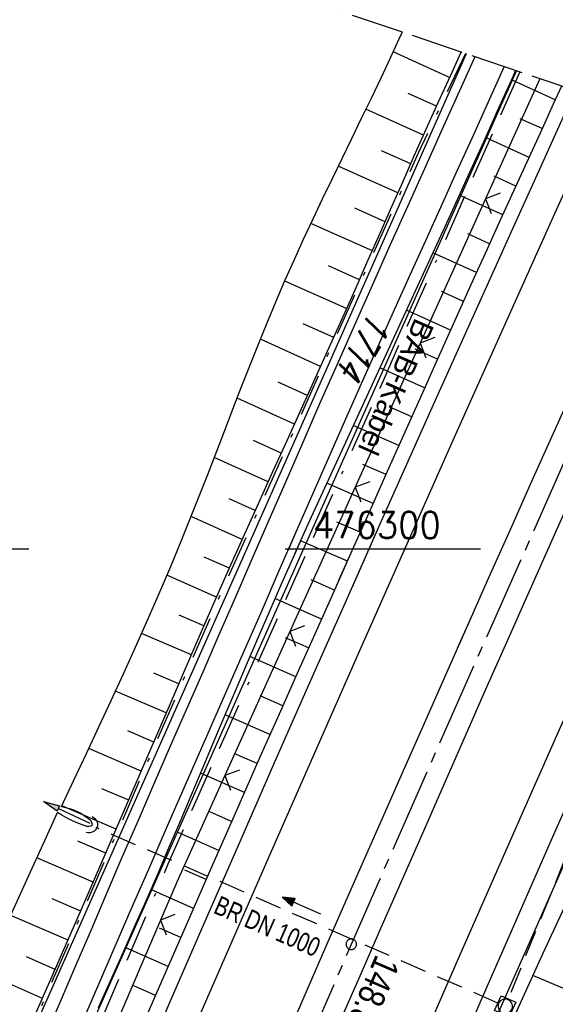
# Model space of a CAD drawing. Extents: x 511997 to 512565, y 475430 to 476399.
# Tile 30 of 32: x 512404 to 512455, y 476257 to 476350. Entities that reach past the tile are written whole.
import ezdxf
from ezdxf.enums import TextEntityAlignment as Align

# ---------------------------------------------------------------- set-up
doc = ezdxf.new("R2010")
doc.units = 0
doc.header["$LTSCALE"] = 10
doc.header["$MEASUREMENT"] = 0
for name, pattern in [('ACAD_ISO16W100', [73, 15, -6.5, 15, -6.5, 15, -7, 1, -7]), ('ACHSE', [5.5, 4, -0.5, 0.5, -0.5]), ('AUSGEZOGEN', [0]), ('LT00', [0]), ('LT08', [0.42, 0.2, -0.1, 0.02, -0.1]), ('LT14', [0.6, 0.5, -0.1]), ('STRICHLINIE2', [0.375, 0.25, -0.125])]:
    doc.linetypes.add(name, pattern=pattern)
doc.layers.get('0').update_dxf_attribs({"linetype": 'LT00'})
for name, color, linetype in [('-AX-020', 250, 'ACHSE'), ('-Halt-Pfeil', 4, 'LT00'), ('-Haltung', 182, 'STRICHLINIE2'), ('-Haltungsbeschriftung', 182, 'LT00'), ('-ST-20-1', 250, 'LT00'), ('BAB-KABEL', 220, 'ACAD_ISO16W100'), ('BAB-KABEL_TEXT', 221, 'Continuous'), ('DFK_AB_L', 21, 'LT00'), ('DFK_FLUR_NR', 250, 'LT00'), ('DFK_KATASTER', 250, 'LT00'), ('PFEIL', 140, 'AUSGEZOGEN'), ('STROM_UNTER', 80, 'LT08'), ('V88_AFBR_BAB', 250, 'LT00'), ('V88_BOESCH', 250, 'LT00'), ('V88_BOSCHUNG', 250, 'LT00'), ('V88_LD_MARK', 250, 'LT00'), ('V88_RASTER', 250, 'LT00'), ('V88_ZAUN', 40, 'LT00'), ('V89_AFBR_BAB', 250, 'LT00'), ('V89_BOESCH', 250, 'LT00'), ('V89_BOSCHUNG', 250, 'LT00'), ('V89_GRABEN', 250, 'LT00'), ('V89_KA_MULD', 182, 'LT00'), ('V89_LD_MARK', 250, 'LT00'), ('V89_RASTER', 250, 'LT00'), ('V89_UK_DURCH', 182, 'LT00'), ('V89_ZAUN', 40, 'LT00')]:
    doc.layers.add(name, color=color, linetype=linetype)
doc.layers.add('-BLATT_89-RAND', color=7, linetype='LT14', plot=False)
doc.styles.add('Beschrift', font='ARIAL.TTF')
doc.styles.add('Haltungsbeschriftung', font='ARIAL.TTF', dxfattribs={"width": 0.75})
doc.styles.get("Standard").update_dxf_attribs({"font": 'romans.shx'})

# ---------------------------------------------------------------- blocks, each defined once
blk = doc.blocks.new('SYMB0002')
at = {"color": 0, "linetype": 'ByBlock'}
for points in [[(-0.031395, 0.499013), (-0.093691, 0.491144), (-0.154509, 0.475528), (-0.21289, 0.452414), (-0.267913, 0.422164), (-0.318712, 0.385257), (-0.364484, 0.342274), (-0.404509, 0.293893), (-0.438154, 0.240877), (-0.464888, 0.184062), (-0.484292, 0.124345), (-0.496058, 0.062667), (-0.5, 0)], [(-0.5, 0), (-0.496058, -0.062667), (-0.484292, -0.124345), (-0.464888, -0.184062), (-0.438154, -0.240877), (-0.404509, -0.293893), (-0.364485, -0.342274), (-0.318712, -0.385257), (-0.267914, -0.422164), (-0.21289, -0.452414), (-0.154509, -0.475529), (-0.093691, -0.491144), (-0.031395, -0.499014), (0.031395, -0.499014)], [(0.5, 0), (0.496057, 0.062667), (0.484292, 0.124345), (0.464888, 0.184062), (0.438153, 0.240877), (0.404509, 0.293893), (0.364484, 0.342274), (0.318712, 0.385257), (0.267913, 0.422164), (0.21289, 0.452414), (0.154509, 0.475528), (0.093691, 0.491144), (0.031395, 0.499013), (-0.031395, 0.499013)], [(0.031395, -0.499014), (0.093691, -0.491144), (0.154509, -0.475529), (0.21289, -0.452414), (0.267914, -0.422164), (0.318712, -0.385257), (0.364485, -0.342274), (0.404509, -0.293893), (0.438154, -0.240877), (0.464889, -0.184062), (0.484292, -0.124345), (0.496058, -0.062667), (0.5, 0)]]:
    blk.add_lwpolyline(points, dxfattribs=at)
blk = doc.blocks.new('SYMB0024')
at = {"color": 0, "linetype": 'ByBlock'}
for p, q in [((-0.5, 0.5), (0, 0)), ((0, 0), (0.5, 0.5))]:
    blk.add_line(p, q, dxfattribs=at)
blk = doc.blocks.new('SYMB1210')
at = {"color": 0, "linetype": 'ByBlock'}
blk.add_line((0.018815, -0.179014), (0.055623, -0.17119), dxfattribs=at)
for points in [[(-0.2, -0.2), (-0.2, 0.2), (0.2, 0.2), (0.2, -0.2), (-0.2, -0.2)], [(0.018815, 0.179014), (-0.018815, 0.179014), (-0.055623, 0.17119), (-0.09, 0.155885), (-0.120444, 0.133766), (-0.145623, 0.105801), (-0.164438, 0.073213), (-0.176067, 0.037424), (-0.18, 0)], [(-0.18, 0), (-0.176067, -0.037424), (-0.164438, -0.073213), (-0.145623, -0.105801), (-0.120444, -0.133766), (-0.09, -0.155885), (-0.055623, -0.17119), (-0.018815, -0.179014), (0.018815, -0.179014)], [(0.18, 0), (0.176067, 0.037424), (0.164438, 0.073213), (0.145623, 0.105801), (0.120444, 0.133766), (0.09, 0.155885), (0.055623, 0.17119), (0.018815, 0.179014)], [(0.055623, -0.17119), (0.09, -0.155885), (0.120444, -0.133766), (0.145623, -0.105801), (0.164438, -0.073213), (0.176067, -0.037424), (0.18, 0)]]:
    blk.add_lwpolyline(points, dxfattribs=at)
blk = doc.blocks.new('SYMB1107')
at = {"color": 0, "linetype": 'ByBlock'}
for points in [[(-0.2, 0), (-0.196157, 0.039018), (-0.184776, 0.076537), (-0.166294, 0.111114), (-0.141421, 0.141421), (-0.111114, 0.166294), (-0.076537, 0.184776), (-0.039018, 0.196157), (0, 0.2)], [(0, 0.2), (0.039018, 0.196157), (0.076537, 0.184776), (0.111114, 0.166294), (0.141421, 0.141421), (0.166294, 0.111114), (0.184776, 0.076537), (0.196157, 0.039018), (0.2, 0)]]:
    blk.add_lwpolyline(points, dxfattribs=at)
blk = doc.blocks.new('Pfreil3')
at = {"layer": 'PFEIL'}
blk.add_hatch(color=256, dxfattribs=at).paths.add_polyline_path([(-1.549, 0.273), (-1.549, -0.273), (0, 0)])
for p, q in [((-1.549, 0), (-4.831, 0)), ((-1.549, -0.273), (-1.549, 0.273)), ((-1.549, 0.273), (0, 0)), ((0, 0), (-1.549, -0.273))]:
    blk.add_line(p, q, dxfattribs=at)
blk = doc.blocks.new('SYMB0070')
at = {"color": 0, "linetype": 'ByBlock'}
for p, q in [((-0.5, 0), (0.2, 0)), ((0.5, 0), (0.2, 0.1)), ((0.2, 0.1), (0.2, 0)), ((0.468, 0), (0.21, 0.086)), ((0.21, 0.086), (0.21, -0.086)), ((0.21, -0.086), (0.468, 0)), ((0.22, -0.072), (0.437, 0)), ((0.23, -0.058), (0.405, 0)), ((0.24, -0.045), (0.374, 0)), ((0.342, 0), (0.25, 0.031)), ((0.25, 0.031), (0.25, -0.031)), ((0.25, -0.031), (0.342, 0)), ((0.26, -0.017), (0.31, 0)), ((0.27, -0.003), (0.279, 0))]:
    blk.add_line(p, q, dxfattribs=at)
for points in [[(0.2, 0), (0.2, -0.1), (0.5, 0)], [(0.437, 0), (0.22, 0.072), (0.22, -0.072)], [(0.405, 0), (0.23, 0.058), (0.23, -0.058)], [(0.374, 0), (0.24, 0.045), (0.24, -0.045)], [(0.31, 0), (0.26, 0.017), (0.26, -0.017)], [(0.279, 0), (0.27, 0.003), (0.27, -0.003)]]:
    blk.add_lwpolyline(points, dxfattribs=at)

msp = doc.modelspace()

# ---------------------------------------------------------------- linework, layer by layer
at = {"layer": '-AX-020', "ltscale": 0.2, "flags": 128}
msp.add_lwpolyline([(512469.633, 476339.086), (512464.81, 476328.445), (512455.84, 476308.46), (512446.944, 476288.443), (512438.12, 476268.394), (512429.37, 476248.313), (512420.694, 476228.2), (512412.09, 476208.055), (512403.561, 476187.879), (512395.105, 476167.672), (512386.723, 476147.434), (512378.415, 476127.166), (512370.181, 476106.867), (512362.021, 476086.539), (512353.936, 476066.181), (512345.925, 476045.794), (512337.988, 476025.377), (512330.127, 476004.932), (512322.339, 475984.458), (512314.627, 475963.955), (512306.989, 475943.425), (512299.427, 475922.867), (512291.94, 475902.281), (512284.528, 475881.669), (512277.191, 475861.029), (512269.93, 475840.362), (512262.744, 475819.67), (512255.634, 475798.951), (512248.599, 475778.206), (512241.641, 475757.436), (512234.758, 475736.641), (512227.951, 475715.82), (512221.221, 475694.975), (512214.566, 475674.105), (512207.988, 475653.211), (512201.487, 475632.294), (512200.128, 475627.887), (512194.281, 475608.791), (512188.5, 475589.674), (512182.785, 475570.538), (512177.137, 475551.381), (512171.56, 475532.204), (512166.053, 475513.007), (512160.618, 475493.788), (512155.257, 475474.55), (512153.847, 475469.413)], dxfattribs=at)
at = {"layer": '-BLATT_89-RAND'}
msp.add_lwpolyline([(512293.557, 476398.611), (511997.317, 475522.331), (512269.201, 475430.416), (512565.441, 476306.697), (512293.557, 476398.611)], dxfattribs=at)
at = {"layer": '-Haltung'}
for p, q in [((512464.299, 476291.537), (512450.423, 476257.336)), ((512449.454, 476256.941), (512411.383, 476273.582))]:
    msp.add_line(p, q, dxfattribs=at)
at = {"layer": 'BAB-KABEL', "ltscale": 0.03, "flags": 128}
msp.add_lwpolyline([(512451.513, 476345.212), (512438.563, 476315.939), (512418.177, 476270.118), (512378.72, 476177.833), (512359.892, 476131.364), (512341.348, 476084.783), (512322.575, 476038.314), (512304.817, 475991.341), (512287.677, 475944.24), (512270.282, 475897.168), (512254.121, 475849.696), (512237.768, 475802.276), (512221.53, 475754.824), (512205.859, 475707.192), (512190.782, 475659.377), (512175.78, 475611.52), (512161.516, 475563.423), (512145.692, 475515.804), (512137.725, 475496.074), (512132.797, 475476.53)], dxfattribs=at)
at = {"layer": 'DFK_AB_L'}
msp.add_line((512408.855, 476250.195), (512451.206, 476345.315), dxfattribs=at)
at = {"layer": 'DFK_KATASTER'}
msp.add_line((512446.457, 476346.921), (512404.484, 476252.315), dxfattribs=at)
at = {"layer": 'STROM_UNTER', "ltscale": 2, "flags": 128}
msp.add_lwpolyline([(512446.369, 476346.951), (512441.892, 476337.518), (512422.539, 476294.305), (512409.881, 476265.147), (512403.866, 476251.367), (512398.739, 476239.701), (512387.194, 476212.416), (512377.329, 476188.659), (512363.534, 476155.453), (512355.322, 476135.553), (512344.463, 476108.791), (512339.243, 476095.976), (512321.539, 476050.791), (512313.701, 476028.7), (512300.89, 475996.826), (512277.431, 475933.712), (512263.448, 475896.168), (512257.639, 475879.287), (512247.911, 475851.33), (512241.343, 475831.491), (512239.156, 475825.047), (512227.449, 475790.801), (512213.665, 475750.663), (512199.436, 475707.54), (512188.929, 475674.396), (512180.505, 475646.828), (512162.536, 475589.792), (512151.757, 475558.716), (512137.695, 475518.747), (512131.717, 475500.22), (512126.236, 475478.748)], dxfattribs=at)
at = {"layer": 'V88_AFBR_BAB'}
for points in [[(512447.276, 476346.644), (512445.975, 476343.767), (512444.306, 476340.068), (512442.607, 476336.298), (512440.91, 476332.526), (512439.217, 476328.754), (512437.528, 476324.979), (512435.846, 476321.201), (512434.172, 476317.42), (512432.555, 476313.748), (512430.945, 476310.073), (512429.34, 476306.396), (512427.738, 476302.717), (512427.105, 476301.262)], [(512429.56, 476299.843), (512430.329, 476301.602), (512431.935, 476305.268), (512433.544, 476308.933), (512435.16, 476312.596), (512436.783, 476316.254), (512438.231, 476319.5), (512439.686, 476322.743), (512441.145, 476325.984), (512442.608, 476329.223), (512444.073, 476332.461), (512445.539, 476335.7), (512447.003, 476338.938), (512448.662, 476342.611), (512450.058, 476345.703)], [(512435.625, 476296.337), (512438.304, 476302.364), (512443.354, 476313.671), (512448.428, 476324.968), (512450.887, 476330.421), (512453.35, 476335.872), (512455.817, 476341.321), (512456.774, 476343.433)], [(512467.713, 476339.735), (512466.975, 476338.107), (512465.336, 476334.497), (512463.697, 476330.887), (512462.058, 476327.277), (512460.421, 476323.666), (512458.788, 476320.054), (512456.734, 476315.496), (512454.686, 476310.934), (512452.643, 476306.371), (512450.605, 476301.806), (512448.569, 476297.239), (512446.567, 476292.743), (512445.601, 476290.57)], [(512449.131, 476288.53), (512450.294, 476291.162), (512452.273, 476295.628), (512454.803, 476301.316), (512457.342, 476307), (512459.888, 476312.68), (512462.442, 476318.357), (512464.904, 476323.816), (512467.371, 476329.273), (512469.842, 476334.729), (512471.527, 476338.446)]]:
    msp.add_lwpolyline(points, dxfattribs=at)
at = {"layer": 'V88_BOESCH'}
for points in [[(512421.048, 476304.763), (512421.141, 476304.998), (512421.944, 476307.053), (512422.741, 476309.111), (512423.535, 476311.171), (512424.329, 476313.23), (512425.127, 476315.287), (512425.933, 476317.341), (512426.75, 476319.391), (512427.581, 476321.433), (512428.43, 476323.468), (512429.301, 476325.494), (512430.159, 476327.43), (512431.038, 476329.356), (512431.932, 476331.276), (512432.84, 476333.19), (512433.757, 476335.1), (512434.681, 476337.008), (512435.607, 476338.914), (512436.534, 476340.821), (512437.456, 476342.729), (512438.372, 476344.64), (512439.276, 476346.557), (512440.233, 476348.618), (512440.394, 476348.971)], [(512425.743, 476302.05), (512426.792, 476304.379), (512428.124, 476307.32), (512429.46, 476310.26), (512430.796, 476313.2), (512432.13, 476316.14), (512433.459, 476319.082), (512434.782, 476322.028), (512435.912, 476324.562), (512437.037, 476327.099), (512438.158, 476329.637), (512439.279, 476332.175), (512440.401, 476334.712), (512441.527, 476337.249), (512442.657, 476339.782), (512443.795, 476342.313), (512444.943, 476344.839), (512445.975, 476347.084)], [(512451.12, 476345.345), (512450.7, 476344.405), (512449.39, 476341.48), (512448.075, 476338.558), (512446.611, 476335.329), (512445.14, 476332.103), (512443.663, 476328.88), (512442.181, 476325.659), (512440.695, 476322.439), (512439.208, 476319.221), (512437.72, 476316.003), (512436.45, 476313.253), (512435.182, 476310.502), (512433.918, 476307.749), (512432.66, 476304.994), (512431.41, 476302.235), (512430.176, 476299.487)], [(512455.474, 476343.873), (512454.691, 476342.142), (512453.44, 476339.392), (512452.186, 476336.645), (512450.931, 476333.898), (512449.676, 476331.15), (512448.423, 476328.402), (512447.174, 476325.652), (512445.496, 476321.936), (512443.825, 476318.216), (512442.161, 476314.493), (512440.5, 476310.769), (512438.841, 476307.044), (512437.182, 476303.319), (512435.488, 476299.522), (512434.386, 476297.053)]]:
    msp.add_lwpolyline(points, dxfattribs=at)
at = {"layer": 'V88_BOSCHUNG'}
for p, q in [((512444.869, 476344.676), (512439.532, 476347.104)), ((512454.884, 476342.567), (512450.723, 476344.458)), ((512443.633, 476341.954), (512440.94, 476343.167)), ((512442.409, 476339.227), (512436.943, 476341.666)), ((512453.642, 476339.836), (512451.57, 476340.778)), ((512452.397, 476337.107), (512448.267, 476338.984)), ((512441.188, 476336.487), (512438.41, 476337.726)), ((512439.973, 476333.744), (512434.321, 476336.265)), ((512451.151, 476334.378), (512449.09, 476335.314)), ((512449.904, 476331.649), (512445.788, 476333.52)), ((512438.76, 476331), (512435.889, 476332.281)), ((512437.548, 476328.256), (512431.732, 476330.85)), ((512448.659, 476328.92), (512446.6, 476329.856)), ((512447.417, 476326.189), (512443.289, 476328.065)), ((512436.334, 476325.512), (512433.404, 476326.819)), ((512435.114, 476322.771), (512429.254, 476325.386)), ((512446.181, 476323.456), (512444.107, 476324.398)), ((512444.949, 476320.72), (512440.777, 476322.616)), ((512433.883, 476320.023), (512430.982, 476321.33)), ((512432.645, 476317.279), (512426.944, 476319.871)), ((512443.725, 476317.992), (512441.62, 476318.938)), ((512442.504, 476315.262), (512438.251, 476317.152)), ((512431.402, 476314.536), (512428.618, 476315.814)), ((512430.162, 476311.805), (512424.741, 476314.292)), ((512441.286, 476312.531), (512439.137, 476313.475)), ((512440.065, 476309.791), (512435.731, 476311.695)), ((512428.92, 476309.074), (512426.289, 476310.281)), ((512427.685, 476306.352), (512422.572, 476308.674)), ((512438.844, 476307.051), (512436.661, 476308.01)), ((512437.624, 476304.31), (512433.228, 476306.241)), ((512426.453, 476303.628), (512423.967, 476304.745)), ((512436.402, 476301.57), (512434.194, 476302.54)), ((512435.179, 476298.83), (512430.753, 476300.775))]:
    msp.add_line(p, q, dxfattribs=at)
at = {"layer": 'V88_LD_MARK'}
msp.add_lwpolyline([(512438.308, 476294.786), (512445.448, 476310.862), (512454.398, 476330.82), (512459.666, 476342.455)], dxfattribs=at)
at = {"layer": 'V88_RASTER'}
msp.add_line((512429.289, 476300), (512447.788, 476300), dxfattribs=at)
at = {"layer": 'V88_ZAUN'}
for p, q in [((512453.418, 476344.568), (512448.273, 476333.181)), ((512448.273, 476333.181), (512442.096, 476319.512)), ((512442.096, 476319.512), (512435.919, 476305.843)), ((512435.919, 476305.843), (512432.452, 476298.171))]:
    msp.add_line(p, q, dxfattribs=at)
at = {"layer": 'V89_AFBR_BAB'}
for points in [[(512447.276, 476346.644), (512445.975, 476343.767), (512444.306, 476340.068), (512442.607, 476336.298), (512440.91, 476332.526), (512439.217, 476328.754), (512437.528, 476324.979), (512435.846, 476321.201), (512434.172, 476317.42), (512432.555, 476313.748), (512430.945, 476310.073), (512429.34, 476306.396), (512427.738, 476302.717), (512426.137, 476299.038), (512424.535, 476295.36), (512423.002, 476291.844), (512421.467, 476288.328), (512419.932, 476284.813), (512418.399, 476281.297), (512416.869, 476277.78), (512415.342, 476274.261), (512413.821, 476270.74), (512412.35, 476267.321), (512410.883, 476263.9), (512409.417, 476260.479), (512407.951, 476257.057), (512406.481, 476253.638)], [(512409.257, 476253.271), (512411.027, 476257.364), (512412.798, 476261.457), (512414.572, 476265.548), (512416.35, 476269.637), (512418.141, 476273.744), (512419.935, 476277.85), (512421.731, 476281.954), (512423.528, 476286.058), (512425.326, 476290.162), (512427.122, 476294.267), (512428.726, 476297.934), (512430.329, 476301.602), (512431.935, 476305.268), (512433.544, 476308.933), (512435.16, 476312.595), (512436.783, 476316.254), (512438.231, 476319.5), (512439.686, 476322.743), (512441.145, 476325.984), (512442.608, 476329.223), (512444.073, 476332.461), (512445.539, 476335.7), (512447.004, 476338.938), (512448.662, 476342.611), (512450.058, 476345.703)], [(512415.148, 476249.61), (512418.422, 476257.163), (512421.71, 476264.717), (512425.009, 476272.267), (512428.32, 476279.811), (512431.636, 476287.334), (512434.965, 476294.851), (512438.304, 476302.364), (512443.354, 476313.671), (512448.428, 476324.968), (512450.887, 476330.421), (512453.35, 476335.872), (512455.817, 476341.321), (512456.774, 476343.433)], [(512467.713, 476339.735), (512466.975, 476338.107), (512465.336, 476334.497), (512463.697, 476330.887), (512462.058, 476327.277), (512460.421, 476323.666), (512458.788, 476320.054), (512456.734, 476315.496), (512454.686, 476310.934), (512452.644, 476306.371), (512450.605, 476301.806), (512448.569, 476297.239), (512446.567, 476292.743), (512444.568, 476288.245), (512442.572, 476283.746), (512440.581, 476279.245), (512438.595, 476274.741), (512436.075, 476269.004), (512433.565, 476263.263), (512431.062, 476257.518), (512428.566, 476251.771)], [(512434.383, 476254.949), (512436.387, 476259.533), (512438.395, 476264.116), (512440.405, 476268.697), (512442.417, 476273.278), (512444.383, 476277.751), (512446.35, 476282.222), (512448.32, 476286.693), (512450.294, 476291.161), (512452.273, 476295.628), (512454.803, 476301.316), (512457.342, 476307), (512459.888, 476312.68), (512462.442, 476318.357), (512464.904, 476323.816), (512467.371, 476329.273), (512469.842, 476334.729), (512471.527, 476338.446)], [(512482.386, 476334.775), (512480.775, 476331.223), (512478.801, 476326.866), (512476.829, 476322.507), (512474.861, 476318.148), (512472.897, 476313.786), (512470.284, 476307.963), (512467.678, 476302.137), (512465.08, 476296.308), (512462.488, 476290.476), (512459.968, 476284.79), (512457.453, 476279.102), (512454.945, 476273.411), (512452.444, 476267.717), (512450.483, 476263.239), (512448.525, 476258.759), (512446.57, 476254.278)]]:
    msp.add_lwpolyline(points, dxfattribs=at)
at = {"layer": 'V89_BOESCH'}
for points in [[(512408.08, 476275.573), (512409.267, 476278.087), (512410.451, 476280.601), (512411.63, 476283.119), (512412.8, 476285.639), (512413.96, 476288.164), (512415.106, 476290.696), (512416.235, 476293.234), (512417.346, 476295.78), (512418.435, 476298.335), (512419.5, 476300.901), (512420.327, 476302.947), (512421.141, 476304.998), (512421.944, 476307.053), (512422.741, 476309.111), (512423.535, 476311.171), (512424.329, 476313.23), (512425.127, 476315.287), (512425.933, 476317.341), (512426.75, 476319.391), (512427.581, 476321.433), (512428.43, 476323.468), (512429.301, 476325.494), (512430.159, 476327.43), (512431.038, 476329.356), (512431.932, 476331.276), (512432.84, 476333.19), (512433.757, 476335.1), (512434.681, 476337.008), (512435.607, 476338.914), (512436.534, 476340.821), (512437.456, 476342.729), (512438.372, 476344.64), (512439.277, 476346.557), (512440.233, 476348.618), (512440.394, 476348.971)], [(512405.141, 476254.816), (512406.732, 476258.414), (512408.317, 476262.016), (512409.894, 476265.621), (512411.321, 476268.907), (512412.742, 476272.195), (512414.159, 476275.485), (512415.574, 476278.777), (512416.989, 476282.068), (512418.407, 476285.358), (512419.83, 476288.646), (512421.259, 476291.931), (512422.698, 476295.212), (512424.148, 476298.488), (512425.466, 476301.435), (512426.792, 476304.379), (512428.124, 476307.32), (512429.46, 476310.26), (512430.796, 476313.2), (512432.13, 476316.14), (512433.46, 476319.082), (512434.782, 476322.028), (512435.912, 476324.562), (512437.037, 476327.099), (512438.158, 476329.637), (512439.279, 476332.175), (512440.401, 476334.712), (512441.527, 476337.249), (512442.657, 476339.782), (512443.795, 476342.313), (512444.943, 476344.839), (512445.975, 476347.084)], [(512451.12, 476345.345), (512450.7, 476344.405), (512449.39, 476341.48), (512448.075, 476338.558), (512446.611, 476335.329), (512445.14, 476332.103), (512443.663, 476328.88), (512442.181, 476325.659), (512440.695, 476322.439), (512439.208, 476319.221), (512437.72, 476316.003), (512436.45, 476313.253), (512435.182, 476310.502), (512433.918, 476307.749), (512432.66, 476304.994), (512431.41, 476302.235), (512430.169, 476299.472), (512428.939, 476296.705), (512427.723, 476293.931), (512426.652, 476291.459), (512425.591, 476288.984), (512424.537, 476286.505), (512423.487, 476284.024), (512422.441, 476281.541), (512421.395, 476279.059), (512420.347, 476276.577), (512419.295, 476274.097), (512418.237, 476271.62), (512417.171, 476269.146), (512416.065, 476266.61), (512414.951, 476264.077), (512413.83, 476261.548), (512412.704, 476259.02), (512411.576, 476256.494)], [(512455.474, 476343.873), (512454.691, 476342.142), (512453.44, 476339.392), (512452.186, 476336.645), (512450.931, 476333.897), (512449.676, 476331.15), (512448.423, 476328.402), (512447.174, 476325.652), (512445.496, 476321.936), (512443.825, 476318.216), (512442.161, 476314.493), (512440.5, 476310.769), (512438.841, 476307.044), (512437.182, 476303.319), (512435.488, 476299.522), (512433.793, 476295.726), (512432.098, 476291.93), (512430.404, 476288.133), (512428.712, 476284.335), (512427.024, 476280.536), (512424.532, 476274.902), (512422.051, 476269.263), (512419.583, 476263.618), (512417.128, 476257.968), (512415.176, 476253.449)], [(512398.68, 476255.161), (512399.935, 476257.939), (512401.196, 476260.713), (512402.462, 476263.486), (512403.729, 476266.258), (512404.995, 476269.031), (512406.354, 476272.018), (512407.711, 476275.006)]]:
    msp.add_lwpolyline(points, dxfattribs=at)
at = {"layer": 'V89_BOSCHUNG'}
for p, q in [((512444.869, 476344.676), (512439.532, 476347.104)), ((512454.884, 476342.567), (512450.724, 476344.458)), ((512443.633, 476341.954), (512440.94, 476343.167)), ((512442.409, 476339.227), (512436.943, 476341.666)), ((512453.642, 476339.836), (512451.57, 476340.778)), ((512452.397, 476337.107), (512448.267, 476338.984)), ((512441.188, 476336.487), (512438.41, 476337.726)), ((512439.973, 476333.744), (512434.321, 476336.265)), ((512451.151, 476334.378), (512449.09, 476335.314)), ((512449.904, 476331.649), (512445.788, 476333.52)), ((512438.76, 476331), (512435.889, 476332.281)), ((512437.548, 476328.255), (512431.732, 476330.85)), ((512448.659, 476328.92), (512446.6, 476329.856)), ((512447.417, 476326.189), (512443.289, 476328.065)), ((512436.334, 476325.512), (512433.404, 476326.819)), ((512435.114, 476322.771), (512429.254, 476325.386)), ((512446.181, 476323.456), (512444.107, 476324.398)), ((512444.949, 476320.72), (512440.777, 476322.616)), ((512433.883, 476320.023), (512430.982, 476321.33)), ((512432.645, 476317.279), (512426.944, 476319.871)), ((512443.725, 476317.992), (512441.62, 476318.938)), ((512442.504, 476315.262), (512438.251, 476317.152)), ((512431.402, 476314.536), (512428.619, 476315.814)), ((512430.162, 476311.805), (512424.741, 476314.292)), ((512441.286, 476312.531), (512439.137, 476313.475)), ((512440.065, 476309.791), (512435.731, 476311.695)), ((512428.92, 476309.073), (512426.289, 476310.281)), ((512427.685, 476306.352), (512422.572, 476308.674)), ((512438.844, 476307.051), (512436.661, 476308.01)), ((512437.624, 476304.31), (512433.228, 476306.241)), ((512426.453, 476303.628), (512423.967, 476304.745)), ((512425.226, 476300.901), (512420.373, 476303.061)), ((512436.402, 476301.57), (512434.194, 476302.54)), ((512435.179, 476298.83), (512430.753, 476300.775)), ((512424.003, 476298.162), (512421.624, 476299.221)), ((512422.793, 476295.428), (512418.083, 476297.501)), ((512433.956, 476296.091), (512431.743, 476297.063)), ((512432.733, 476293.352), (512428.318, 476295.291)), ((512421.591, 476292.691), (512419.243, 476293.713)), ((512420.396, 476289.95), (512415.68, 476291.981)), ((512431.51, 476290.612), (512429.314, 476291.577)), ((512430.287, 476287.873), (512425.933, 476289.785)), ((512419.202, 476287.198), (512416.826, 476288.221)), ((512418.013, 476284.444), (512413.204, 476286.515)), ((512429.067, 476285.132), (512426.912, 476286.079)), ((512427.848, 476282.391), (512423.588, 476284.262)), ((512416.826, 476281.689), (512414.384, 476282.74)), ((512415.641, 476278.933), (512410.672, 476281.072)), ((512426.631, 476279.649), (512424.527, 476280.573)), ((512425.417, 476276.905), (512421.257, 476278.733)), ((512414.456, 476276.176), (512411.925, 476277.266)), ((512413.27, 476273.421), (512408.113, 476275.642)), ((512424.205, 476274.161), (512422.147, 476275.065)), ((512422.997, 476271.415), (512418.916, 476273.208)), ((512412.291, 476271.15), (512409.646, 476272.297)), ((512411.1, 476268.397), (512405.76, 476270.712)), ((512421.791, 476268.668), (512419.762, 476269.559)), ((512420.588, 476265.92), (512416.541, 476267.698)), ((512409.904, 476265.645), (512407.21, 476266.813)), ((512408.703, 476262.896), (512403.27, 476265.253)), ((512419.388, 476263.17), (512417.362, 476264.06)), ((512418.191, 476260.419), (512414.122, 476262.207)), ((512407.492, 476260.139), (512404.76, 476261.336)), ((512406.277, 476257.385), (512400.787, 476259.813)), ((512457.342, 476257.63), (512452.77, 476259.561)), ((512416.998, 476257.667), (512414.95, 476258.566))]:
    msp.add_line(p, q, dxfattribs=at)
at = {"layer": 'V89_GRABEN'}
for points in [[(512448.278, 476253.232), (512450.276, 476257.764), (512452.275, 476262.294), (512454.276, 476266.824), (512456.822, 476272.585), (512459.367, 476278.347), (512461.911, 476284.109), (512464.453, 476289.872), (512466.164, 476293.754), (512467.875, 476297.637), (512469.588, 476301.518), (512471.305, 476305.398), (512473.026, 476309.276), (512474.753, 476313.151), (512476.363, 476316.745), (512477.977, 476320.337), (512479.594, 476323.928), (512481.212, 476327.519), (512482.827, 476331.111), (512484.196, 476334.163)], [(512410.475, 476273.676), (512409.975, 476273.862), (512409.48, 476274.059), (512408.996, 476274.277), (512408.56, 476274.505), (512408.133, 476274.751), (512407.711, 476275.006)], [(512408.08, 476275.573), (512408.465, 476275.481), (512408.846, 476275.379), (512409.218, 476275.259), (512409.577, 476275.11), (512409.91, 476274.934), (512410.23, 476274.732), (512410.542, 476274.512), (512410.85, 476274.283)], [(512410.85, 476274.283), (512410.938, 476274.081), (512410.989, 476273.902), (512410.968, 476273.77), (512410.858, 476273.703), (512410.683, 476273.679), (512410.475, 476273.676)], [(512455.766, 476266.077), (512453.689, 476261.574), (512451.635, 476257.061), (512449.604, 476252.537)]]:
    msp.add_lwpolyline(points, dxfattribs=at)
at = {"layer": 'V89_LD_MARK'}
for points in [[(512372.87, 476141.427), (512378.581, 476155.29), (512384.327, 476169.138), (512390.107, 476182.973), (512395.922, 476196.792), (512401.771, 476210.598), (512410.363, 476230.713), (512419.027, 476250.797), (512427.763, 476270.85), (512436.57, 476290.872), (512445.448, 476310.862), (512454.398, 476330.82), (512459.666, 476342.455)], [(512479.041, 476335.905), (512469.478, 476314.745), (512459.05, 476291.418), (512452.445, 476276.508), (512445.879, 476261.581), (512439.353, 476246.635), (512432.868, 476231.673), (512426.423, 476216.692), (512420.02, 476201.694), (512413.659, 476186.678), (512407.341, 476171.644), (512401.066, 476156.592), (512394.834, 476141.522)]]:
    msp.add_lwpolyline(points, dxfattribs=at)
at = {"layer": 'V89_RASTER'}
msp.add_line((512395.002, 476300), (512405.002, 476300), dxfattribs=at)
at = {"layer": 'V89_ZAUN'}
for p, q in [((512453.418, 476344.568), (512448.273, 476333.181)), ((512448.273, 476333.181), (512442.096, 476319.512)), ((512442.096, 476319.512), (512435.919, 476305.843)), ((512435.919, 476305.843), (512429.742, 476292.174)), ((512429.742, 476292.174), (512423.565, 476278.505)), ((512417.463, 476264.803), (512411.571, 476251.008))]:
    msp.add_line(p, q, dxfattribs=at)
msp.add_lwpolyline([(512423.565, 476278.505), (512419.006, 476268.415), (512417.463, 476264.803)], dxfattribs=at)

# ---------------------------------------------------------------- block references
at = {"layer": '-Halt-Pfeil', "xscale": 3.999999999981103, "yscale": 4, "zscale": 4, "rotation": 156.391357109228}
msp.add_blockref('SYMB0070', (512430.819, 476266.178), dxfattribs=at)
at = {"layer": '-ST-20-1', "rotation": 258.929999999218}
msp.add_blockref('SYMB0002', (512435.553, 476262.524), dxfattribs=at)
at = {"layer": 'PFEIL', "rotation": 154.8954751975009}
msp.add_blockref('Pfreil3', (512406.391, 476276.056), dxfattribs=at)
at = {"layer": 'V88_ZAUN', "xscale": 2.099999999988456, "yscale": 2.100000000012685, "zscale": 2.1, "rotation": 245.6827290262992}
for p in [(512448.273, 476333.181), (512442.096, 476319.512), (512435.919, 476305.843)]:
    msp.add_blockref('SYMB0024', p, dxfattribs=at)
at = {"layer": 'V89_KA_MULD', "xscale": 3.800000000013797, "yscale": 3.800000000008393, "zscale": 3.8, "rotation": 246.129499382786}
msp.add_blockref('SYMB1210', (512450.141, 476256.641), dxfattribs=at)
at = {"layer": 'V89_UK_DURCH', "xscale": 4.000000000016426, "yscale": 4.000000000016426, "zscale": 4, "rotation": 251.3214071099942}
msp.add_blockref('SYMB1107', (512410.696, 476273.882), dxfattribs=at)
at = {"layer": 'V89_ZAUN', "yscale": 2.099999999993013, "zscale": 2.1}
for p, xscale, rotation in [((512448.273, 476333.181), 2.099999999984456, 245.6821471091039), ((512442.096, 476319.512), 2.099999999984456, 245.6821471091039), ((512435.919, 476305.843), 2.099999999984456, 245.6821471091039), ((512429.742, 476292.174), 2.099999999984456, 245.6821471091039), ((512423.565, 476278.505), 2.099999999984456, 245.6821471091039), ((512417.463, 476264.803), 2.100000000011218, 246.8722771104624)]:
    msp.add_blockref('SYMB0024', p, dxfattribs=dict(at, xscale=xscale, rotation=rotation))

# ---------------------------------------------------------------- texts
at = {"layer": '-Haltungsbeschriftung', "style": 'Haltungsbeschriftung', "width": 0.75}
msp.add_text('BR DN 1000', height=1.8, rotation=336.39135, dxfattribs=at).set_placement((512422.389, 476265.522))
at = {"layer": '-ST-20-1', "style": 'Beschrift', "width": 0.8}
msp.add_text('  148.8', height=2.5, rotation=-113.58704, dxfattribs=at).set_placement((512438.538, 476263.072))
at = {"layer": 'BAB-KABEL_TEXT', "style": 'Beschrift'}
msp.add_text('BAB-Kabel', height=2, rotation=246.3276, dxfattribs=at).set_placement((512438.874, 476315.739), align=Align.CENTER)
at = {"layer": 'DFK_FLUR_NR', "oblique": 13.754, "width": 0.75}
msp.add_text('1714', height=2.5, rotation=239.9697, dxfattribs=at).set_placement((512437.367, 476322.592))
at = {"layer": 'V88_RASTER', "width": 0.944}
msp.add_text(' 476300', height=2.5, rotation=359.99782, dxfattribs=at).set_placement((512430.288, 476301))

doc.saveas('drawing.dxf')
